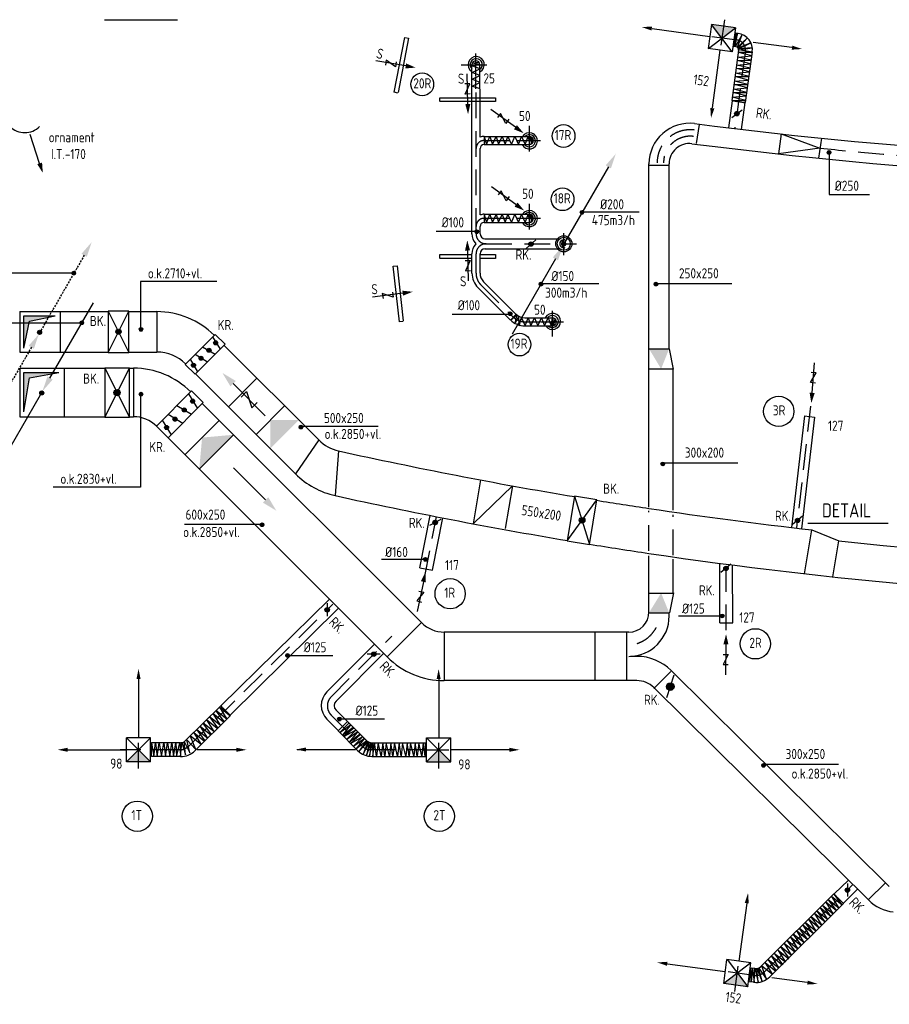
# Model space of a CAD drawing. Extents: x -138812 to 250702, y -18987 to 104055.
# Tile 177 of 193: x 138808 to 149569, y 12511 to 24695. Entities that reach past the tile are written whole.
import ezdxf

# ---------------------------------------------------------------- set-up
doc = ezdxf.new("R2010")
doc.units = 0
doc.header["$LTSCALE"] = 50
doc.linetypes.add('DASHED', pattern=[0.75, 0.5, -0.25])
doc.linetypes.add('HIDDEN', pattern=[9.525, 6.35, -3.175])
doc.layers.get('0').update_dxf_attribs({"linetype": 'CONTINUOUS'})
doc.layers.add('54GA', color=3, linetype='CONTINUOUS')
doc.layers.add('57LB', color=5, linetype='CONTINUOUS')
doc.styles.add('ISO25', font='ISO', dxfattribs={"width": 0.9, "height": 125})
doc.styles.add('ISO35', font='ISO', dxfattribs={"width": 0.9, "height": 175})

# ---------------------------------------------------------------- blocks, each defined once
blk = doc.blocks.new('BK')
at = {"color": 2, "linetype": 'Continuous'}
for p, q in [((-2.5, 5), (2.5, -5)), ((-2.5, -5), (2.5, 5)), ((-2.5, 5), (-2.5, -5)), ((2.5, 5), (-2.5, 5)), ((2.5, -5), (2.5, 5)), ((-0.63, 0), (0.63, 0)), ((-0.61, 0.12), (0.61, 0.12)), ((-0.57, 0.25), (0.57, 0.25)), ((-0.5, 0.37), (0.5, 0.37)), ((-0.38, 0.5), (0.37, 0.5)), ((-0.61, -0.13), (0.61, -0.13)), ((-0.57, -0.25), (0.57, -0.25)), ((-0.5, -0.38), (0.5, -0.38)), ((-0.38, -0.5), (0.37, -0.5)), ((-2.5, -5), (2.5, -5))]:
    blk.add_line(p, q, dxfattribs=at)
blk.add_circle((0, 0), 0.625, dxfattribs=at)
blk = doc.blocks.new('CIRC1MM')
at = {"color": 2, "linetype": 'Continuous'}
for p, q in [((-0.5, 0), (0.5, 0)), ((-0.49, 0.1), (0.49, 0.1)), ((-0.46, 0.2), (0.46, 0.2)), ((-0.4, 0.3), (0.4, 0.3)), ((-0.3, 0.4), (0.3, 0.4)), ((-0.49, -0.1), (0.49, -0.1)), ((-0.46, -0.2), (0.46, -0.2)), ((-0.4, -0.3), (0.4, -0.3)), ((-0.3, -0.4), (0.3, -0.4))]:
    blk.add_line(p, q, dxfattribs=at)
blk.add_circle((0, 0), 0.5, dxfattribs=at)
blk = doc.blocks.new('AFVRE')
at = {"color": 2, "linetype": 'Continuous'}
for p, q in [((0, -2.5), (0, -10)), ((0.625, -5), (-0.625, -7.5)), ((-0.625, -5), (0.625, -5)), ((-0.625, -7.5), (0.625, -7.5))]:
    blk.add_line(p, q, dxfattribs=at)
blk.add_solid([(-0.625, -2.5), (0.625, -2.5), (0, 0)], dxfattribs=at)
blk = doc.blocks.new('PGA')
at = {"layer": '54GA', "color": 2, "linetype": 'Continuous'}
blk.add_line((-85.9, -152.8), (-445.3, -775.2), dxfattribs=at)
blk.add_solid([(-109, -141), (-65.7, -166), (-24.9, -45.3)], dxfattribs=at)
blk = doc.blocks.new('VENTP')
at = {"layer": '57LB', "linetype": 'Continuous'}
for name, p, xscale, yscale, zscale in [('PGA', (682, 1184), 1.5, 1.5, 1.5), ('CIRC1MM', (0, 0), 50, 50, 50), ('PGA', (28, 46), 1.5, 1.5, 1.5)]:
    blk.add_blockref(name, p, dxfattribs=dict(at, xscale=xscale, yscale=yscale, zscale=zscale))
blk = doc.blocks.new('TOEVRE')
at = {"color": 2, "linetype": 'Continuous'}
blk.add_line((0, -7.5), (0, 0), dxfattribs=at)
blk.add_solid([(0.625, -7.5), (-0.625, -7.5), (0, -10)], dxfattribs=at)

msp = doc.modelspace()

# ---------------------------------------------------------------- linework, layer by layer
at = {"layer": '57LB', "color": 3, "linetype": 'Continuous'}
for p, q in [((139858.28606, 24692.81865), (140762.02087, 24692.81865)), ((147697.68367, 24525.84483), (147667.96038, 24529.91005)), ((143443.01064, 23796.04471), (143573.19473, 24475.01697)), ((143618.88811, 24466.25586), (143489.96794, 23793.87557)), ((143573.19473, 24475.01697), (143618.88811, 24466.25586)), ((147704.58184, 24317.99292), (147619.08627, 23692.88306)), ((147674.64742, 24357.41285), (147644.92413, 24361.47807)), ((147873.01381, 24294.95667), (147787.34184, 23668.557)), ((144403.68817, 23837.82376), (144403.68817, 24137.37017)), ((144503.68817, 23837.82376), (144503.68817, 24137.37017)), ((143488.70402, 23787.2836), (143443.01064, 23796.04471)), ((144404.99299, 22046.54317), (144404.99299, 23837.39281)), ((144504.99299, 23240.96231), (144504.99299, 23835.48735)), ((144005.83307, 23681.43105), (144005.83307, 23727.95676)), ((144005.83307, 23727.95676), (144697.17324, 23727.95676)), ((144697.17324, 23681.43105), (144012.54511, 23681.43105)), ((144697.17324, 23727.95676), (144697.17324, 23681.43105)), ((147618.69101, 23484.23975), (147747.10124, 23580.08684)), ((144554.99299, 23249.54095), (145114.26092, 23249.54095)), ((144504.99299, 22278.13166), (144504.99299, 23099.54112)), ((144554.99299, 23149.54095), (145114.26092, 23149.54095)), ((144554.99299, 22286.71031), (145114.26092, 22286.71031)), ((144554.99299, 22186.71031), (145114.26092, 22186.71031)), ((144504.99299, 22046.54317), (144504.99299, 22136.71045)), ((145195.04895, 21971.85258), (145075.76686, 21864.85896)), ((144005.83307, 21787.17014), (144404.99299, 21787.17014)), ((144005.83307, 21740.64444), (144005.83307, 21787.17014)), ((144404.99299, 21740.64444), (144012.54511, 21740.64444)), ((144404.99299, 21556.93513), (144404.99299, 21796.54317)), ((144504.99299, 21556.93513), (144504.99299, 21796.54317)), ((144504.99299, 21787.17014), (144697.17324, 21787.17014)), ((144697.17324, 21740.64444), (144504.99299, 21740.64444)), ((144697.17324, 21787.17014), (144697.17324, 21740.64444)), ((143431.22999, 21643.5563), (143477.46215, 21648.77436)), ((143508.7667, 20956.57793), (143431.22999, 21643.5563)), ((143477.46215, 21648.77436), (143554.24608, 20968.46568)), ((144548.78802, 21451.00825), (144950.87448, 21047.8662)), ((144477.98471, 21380.39033), (144878.21086, 20979.11346)), ((143554.99887, 20961.79598), (143508.7667, 20956.57793)), ((145057.77607, 21006.51546), (145399.51496, 21006.51546)), ((145057.77607, 20906.51546), (145399.51496, 20906.51546)), ((148496.26081, 18549.73338), (148372.71251, 18447.6958)), ((144019.75352, 18510.11857), (143878.73532, 18434.02838)), ((148559.56673, 18466.48172), (149554.02326, 18466.48172)), ((147609.89977, 17955.99125), (147486.35146, 17853.95367)), ((142613.25825, 17473.05801), (142613.35174, 17312.82118)), ((143268.95989, 16841.99484), (143108.72851, 16843.32015)), ((146904.54169, 16582.8078), (146812.223, 16302.72487)), ((140857.26596, 15769.76428), (141295.79617, 16204.65943)), ((140976.97279, 15649.05689), (141416.42876, 16084.87013)), ((142865.00225, 16011.76582), (143105.19547, 15771.5726)), ((142747.6284, 15894.96046), (142994.15335, 15648.43551)), ((140797.41255, 15745.11798), (140438.16945, 15745.11798)), ((143161.76401, 15748.14114), (143829.04302, 15748.14114)), ((140797.41255, 15575.11798), (140438.16945, 15575.11798)), ((143163.85898, 15578.14114), (143827.7412, 15578.14114)), ((149050.76998, 14004.52095), (149050.86347, 13844.28412)), ((147974.08864, 12974.90723), (148883.27913, 13876.56127)), ((148090.3032, 12850.73651), (149003.91031, 13756.77056)), ((147907.15061, 12952.41679), (147858.53735, 12958.91872)), ((147889.48911, 12783.26519), (147836.00086, 12790.41914))]:
    msp.add_line(p, q, dxfattribs=at)
at = {"layer": '57LB', "color": 2, "linetype": 'Continuous'}
for p, q in [((147369.62769, 24636.31779), (147328.97549, 24339.08489)), ((147626.20839, 24298.43268), (147369.62769, 24636.31779)), ((147666.86059, 24595.66559), (147369.62769, 24636.31779)), ((146633.33098, 24585.62382), (147349.30159, 24487.70134)), ((147331.27669, 24338.77016), (147666.86059, 24595.66559)), ((147666.86059, 24595.66559), (147626.20839, 24298.43268)), ((147667.96038, 24529.91005), (147644.92413, 24361.47807)), ((148362.5051, 24349.12665), (147884.32081, 24414.52737)), ((147626.20839, 24298.43268), (147328.97549, 24339.08489)), ((147379.66946, 23602.78818), (147477.59194, 24318.75879)), ((147183.66476, 23162.58695), (147221.00489, 23396.78648)), ((148231.02342, 23281.31464), (148197.13446, 23033.53194)), ((148231.02342, 23281.31464), (148711.56023, 23104.97366)), ((144554.99299, 23249.54095), (144554.99299, 23147.88572)), ((148728.50906, 23228.89685), (148694.61143, 22981.05078)), ((148711.56023, 23104.97366), (148197.13446, 23033.53194)), ((146595.23465, 22893.52805), (146844.16885, 22893.52805)), ((144554.99299, 22286.71031), (144554.99299, 22185.05507)), ((140506.64992, 21081.92714), (140506.64992, 20581.92714)), ((144881.10639, 20978.28079), (144951.90971, 21048.89871)), ((141225.90739, 20801.18462), (140854.67633, 20429.95356)), ((141193.97341, 20771.24676), (141286.78117, 20616.56715)), ((141225.90739, 20801.18462), (141348.65302, 20678.43899)), ((141348.65302, 20678.43899), (140977.42196, 20307.20793)), ((141070.22972, 20647.50307), (141224.90933, 20554.6953)), ((146595.35142, 20622.79929), (146845.35142, 20622.79929)), ((140915.55011, 20492.82346), (141008.35788, 20338.14385)), ((140977.42196, 20554.6953), (141132.10157, 20461.88754)), ((140216.70042, 20381.92714), (140216.70042, 19781.92714)), ((140977.42196, 20307.20793), (140854.67633, 20429.95356)), ((146595.35142, 20372.79929), (146895.35142, 20372.79929)), ((141744.08678, 20258.70383), (141390.53339, 19905.15044)), ((140499.25344, 19666.8364), (140934.12411, 20101.70707)), ((140897.88488, 20065.46785), (141006.60255, 19884.27173)), ((140934.12411, 20101.70707), (141079.081, 19956.75018)), ((141079.081, 19956.75018), (140644.21033, 19521.87951)), ((140752.92799, 19920.51096), (140934.12411, 19811.79329)), ((142085.65743, 19917.13318), (141732.10404, 19563.57979)), ((140571.73188, 19739.31484), (140680.44955, 19558.11873)), ((140644.21033, 19811.79329), (140825.40644, 19703.07562)), ((148520.51997, 19791.38648), (148644.67786, 19776.90138)), ((140644.21033, 19521.87951), (140499.25344, 19666.8364)), ((141277.36059, 19735.48053), (140853.09652, 19311.21646)), ((141454.13729, 19558.70383), (141029.87322, 19134.43976)), ((142508.8102, 19493.98041), (142220.9773, 19074.70654)), ((142754.1872, 19359.37618), (142713.0991, 18805.19596)), ((144511.37889, 18999.19199), (144421.39584, 18456.46948)), ((144421.39584, 18456.46948), (144904.78618, 18926.49377)), ((144904.78618, 18926.49377), (144817.27515, 18398.68093)), ((145675.47958, 18799.25876), (145583.88238, 18246.80066)), ((145675.47958, 18799.25876), (145860.11143, 18201.00206)), ((145951.70863, 18753.46016), (145675.47958, 18799.25876)), ((145583.88238, 18246.80066), (145951.70863, 18753.46016)), ((145860.11143, 18201.00206), (145951.70863, 18753.46016)), ((145743.6075, 18525.42744), (145798.85331, 18516.26772)), ((145751.65819, 18531.18821), (145793.09255, 18524.31842)), ((145732.81953, 18498.83384), (145800.48155, 18487.61552)), ((145733.26688, 18505.85523), (145802.32414, 18494.40558)), ((145733.85957, 18491.56584), (145797.15159, 18481.07206)), ((145735.10946, 18512.64529), (145802.77148, 18501.42697)), ((145736.73771, 18483.99309), (145791.98352, 18474.83337)), ((145738.43943, 18519.18875), (145801.73145, 18508.69497)), ((145742.49847, 18475.9424), (145783.93283, 18469.07261)), ((148521.08848, 17838.28828), (148611.16851, 18381.59575)), ((145583.88238, 18246.80066), (145860.11143, 18201.00206)), ((148869.47645, 17799.74733), (148943.20289, 18244.42001)), ((143760.53232, 17913.56654), (143917.52455, 17882.68874)), ((146595.35142, 17599.4148), (146895.35142, 17599.4148)), ((146595.12212, 17355.50853), (146845.35142, 17355.50853)), ((143779.47032, 17233.3708), (143355.20626, 16809.10673)), ((147471.51683, 17230.09208), (147631.51669, 17230.30332)), ((144062.31304, 17116.21351), (144062.31304, 16516.21351)), ((145926.73218, 17116.21351), (145926.73218, 16516.21351)), ((146315.2875, 17116.21351), (146315.2875, 16516.21351)), ((146653.34912, 16419.86623), (146867.12247, 16630.37779)), ((140278.16945, 16532.75394), (140278.16945, 15810.11798)), ((143992.62104, 16532.75394), (143992.62104, 15810.11798)), ((142865.05429, 16011.71378), (142747.96468, 15894.62418)), ((140428.16945, 15810.11798), (140128.16945, 15510.11798)), ((140128.16945, 15510.11798), (140128.16945, 15810.11798)), ((140428.16945, 15810.11798), (140128.16945, 15810.11798)), ((140130.49208, 15810.11798), (140428.16945, 15510.11798)), ((140428.16945, 15510.11798), (140428.16945, 15810.11798)), ((140438.16945, 15575.11798), (140438.16945, 15745.11798)), ((143842.62104, 15810.11798), (144142.62104, 15810.11798)), ((143842.62104, 15510.11798), (143842.62104, 15810.11798)), ((144140.29842, 15810.11798), (143842.62104, 15510.11798)), ((143842.62104, 15810.11798), (144142.62104, 15510.11798)), ((144142.62104, 15510.11798), (144142.62104, 15810.11798)), ((139405.5335, 15660.11798), (140128.16945, 15660.11798)), ((141486.95804, 15660.11798), (141004.32208, 15660.11798)), ((142963.61381, 15660.11798), (142240.97785, 15660.11798)), ((144865.257, 15660.11798), (144142.62104, 15660.11798)), ((140428.16945, 15510.11798), (140128.16945, 15510.11798)), ((143842.62104, 15510.11798), (144142.62104, 15510.11798)), ((149307.25525, 13804.96467), (149521.02861, 14015.47624)), ((147804.3645, 13760.81378), (147708.56641, 13044.55584)), ((147520.12004, 12767.08878), (147559.89031, 13064.44097)), ((147857.2425, 13024.6707), (147559.89031, 13064.44097)), ((147562.19244, 13064.13307), (147817.47223, 12727.31851)), ((146823.74723, 13011.56297), (147540.00518, 12915.76488)), ((147857.2425, 13024.6707), (147520.12004, 12767.08878)), ((147817.47223, 12727.31851), (147857.2425, 13024.6707)), ((147836.00086, 12790.41914), (147858.53735, 12958.91872)), ((148553.61532, 12780.19651), (148113.89063, 12839.00882)), ((147817.47223, 12727.31851), (147520.12004, 12767.08878))]:
    msp.add_line(p, q, dxfattribs=at)
at = {"layer": '57LB', "color": 1, "linetype": 'HIDDEN'}
for p, q in [((147529.01018, 24694.70868), (147467.3917, 24244.17863)), ((147686.16579, 24441.62881), (147274.34222, 24497.95345)), ((147663.36928, 24359.76249), (147690.41695, 24525.45811)), ((144453.68817, 23992.10774), (144453.68817, 24275.18324)), ((147788.7043, 24308.73663), (147657.16449, 23346.9694)), ((144272.89486, 24137.37017), (144645.55047, 24137.37017)), ((144453.68817, 23837.82376), (144453.68817, 23980.93371)), ((144454.99299, 22046.54317), (144454.99299, 23836.44008)), ((145114.26092, 23380.33427), (145114.26092, 23007.67866)), ((144554.99299, 23199.54095), (144957.82447, 23199.54095)), ((144584.2394, 23148.8857), (144624.79058, 23248.73155)), ((144624.79058, 23248.73155), (144659.54873, 23148.8857)), ((144659.54873, 23148.8857), (144703.57572, 23248.73155)), ((144968.9985, 23199.54095), (145252.07399, 23199.54095)), ((145114.26092, 22417.50362), (145114.26092, 22044.84801)), ((144554.99299, 22236.71031), (144957.82447, 22236.71031)), ((144968.9985, 22236.71031), (145252.07399, 22236.71031)), ((145541.06797, 21781.39581), (145541.06797, 22053.1496)), ((144579.99299, 21921.54317), (145700.26035, 21921.54317)), ((144454.99299, 21556.93513), (144454.99299, 21796.54317)), ((144513.38636, 21415.69929), (144913.61252, 21014.42243)), ((145399.51496, 20775.72214), (145399.51496, 21148.37775)), ((145057.77607, 20956.51546), (145243.0785, 20956.51546)), ((145254.25254, 20956.51546), (145537.32803, 20956.51546)), ((148595.63364, 19913.21831), (148419.51483, 18403.63016)), ((143820.99451, 17808.81035), (143965.63115, 18544.18747)), ((146595.35142, 18123.41334), (146595.35142, 18617.21287)), ((146895.35142, 18068.54673), (146895.35142, 18567.33413)), ((147551.17916, 17139.07862), (147550.09908, 17957.18566)), ((140903.26256, 15708.98928), (142681.61982, 17460.21207)), ((142662.00567, 16316.18197), (143412.11588, 17066.29217)), ((142662.00567, 16089.9078), (143053.36846, 15698.54501)), ((140278.16945, 15430.66817), (140278.16945, 15885.39244)), ((143992.62104, 15430.66817), (143992.62104, 15885.39244)), ((140783.98206, 15660.11798), (140052.51224, 15660.11798)), ((143138.22127, 15663.39782), (143823.83269, 15663.39782)), ((143802.62079, 15660.11798), (144218.27826, 15660.11798)), ((148024.19197, 12913.44219), (149119.13156, 13991.675)), ((147658.26367, 12668.45506), (147718.54536, 13119.16592)), ((147890.71716, 12868.85784), (147465.01572, 12925.79457)), ((147876.77548, 12955.67258), (147858.8332, 12788.74539))]:
    msp.add_line(p, q, dxfattribs=at)
at = {"layer": '57LB', "color": 1, "linetype": 'Continuous'}
for p, q in [((147690.41695, 24525.45811), (147646.14875, 24362.11773)), ((147748.47623, 24511.72613), (147663.36928, 24359.76249)), ((147688.81132, 24353.38718), (147748.47623, 24511.72613)), ((147686.16555, 24441.62884), (147646.53449, 24447.04914)), ((147810.86941, 24465.54937), (147688.81132, 24353.38718)), ((147699.12538, 24343.28962), (147810.86941, 24465.54937)), ((147856.96833, 24407.12297), (147699.12538, 24343.28962)), ((147702.26423, 24334.1734), (147856.96833, 24407.12297)), ((147695.63843, 24232.28441), (147867.35182, 24247.8905)), ((147873.39448, 24345.51578), (147702.26423, 24334.1734)), ((147702.36737, 24292.17253), (147873.572, 24293.37)), ((147867.35182, 24247.8905), (147703.60803, 24290.55502)), ((147706.64374, 24323.43968), (147873.39448, 24345.51578)), ((147873.572, 24293.37), (147706.64374, 24323.43968)), ((144404.49757, 24122.92788), (144503.19577, 24140.30695)), ((144409.08818, 24155.36882), (144489.42393, 24170.43068)), ((144503.19577, 24140.30695), (144409.08818, 24155.36882)), ((147680.59674, 24132.99428), (147852.31013, 24148.60036)), ((147846.16433, 24092.97595), (147680.59674, 24132.99428)), ((147852.31013, 24148.60036), (147688.56635, 24191.26489)), ((147690.00139, 24191.06862), (147861.20602, 24192.26609)), ((147861.20602, 24192.26609), (147695.63843, 24232.28441)), ((144504.34343, 24084.69391), (144404.49757, 24122.92788)), ((144404.49757, 24040.66692), (144504.34343, 24084.69391)), ((144504.34343, 24003.59156), (144404.49757, 24040.66692)), ((144404.49757, 23958.40597), (144504.34343, 24003.59156)), ((147668.23076, 24031.89037), (147839.94415, 24047.49645)), ((147833.79835, 23991.87204), (147668.23076, 24031.89037)), ((147674.95971, 24091.77848), (147846.16433, 24092.97595)), ((147839.94415, 24047.49645), (147676.20037, 24090.16098)), ((144504.34343, 23915.53758), (144404.49757, 23958.40597)), ((144404.49757, 23871.51059), (144504.34343, 23915.53758)), ((147647.55204, 23891.38443), (147818.75667, 23892.5819)), ((147812.92525, 23849.94487), (147649.18147, 23892.6094)), ((147653.18908, 23932.60023), (147824.90247, 23948.20631)), ((147818.75667, 23892.5819), (147653.18908, 23932.60023)), ((147824.90247, 23948.20631), (147661.15868, 23990.87084)), ((147662.59373, 23990.67457), (147833.79835, 23991.87204)), ((144504.34343, 23839.06965), (144404.49757, 23871.51059)), ((147797.88356, 23750.65474), (147634.13978, 23793.31926)), ((147635.57482, 23793.12299), (147806.77945, 23794.32046)), ((147641.21186, 23834.33879), (147812.92525, 23849.94487)), ((147806.77945, 23794.32046), (147641.21186, 23834.33879)), ((147620.53314, 23693.83285), (147791.73776, 23695.03033)), ((147626.17017, 23735.04865), (147797.88356, 23750.65474)), ((147791.73776, 23695.03033), (147626.17017, 23735.04865)), ((144554.11567, 23248.73155), (144584.2394, 23148.8857)), ((144703.57572, 23248.73155), (144732.54085, 23150.03335)), ((144732.54085, 23150.03335), (144777.72644, 23248.73155)), ((144777.72644, 23248.73155), (144815.96041, 23148.8857)), ((144815.96041, 23148.8857), (144848.40135, 23248.73155)), ((144848.40135, 23248.73155), (144892.42834, 23148.8857)), ((144892.42834, 23148.8857), (144935.29672, 23248.73155)), ((144935.29672, 23248.73155), (144980.48232, 23148.8857)), ((144980.48232, 23148.8857), (145017.55768, 23248.73155)), ((145017.55768, 23248.73155), (145061.58467, 23148.8857)), ((145061.58467, 23148.8857), (145099.81864, 23248.73155)), ((145099.81864, 23248.73155), (145117.19771, 23150.03335)), ((145117.19771, 23150.03335), (145132.25958, 23244.14094)), ((145132.25958, 23244.14094), (145147.32144, 23163.80519)), ((145147.32144, 23163.80519), (145155.43168, 23225.77848)), ((148827.01192, 23022.12104), (148827.01192, 22529.68648)), ((148827.01192, 22529.68648), (149324.24018, 22529.68648)), ((146473.26336, 22313.62927), (145739.18371, 22313.62927)), ((144554.11567, 22285.90091), (144584.2394, 22186.05505)), ((144584.2394, 22186.05505), (144624.79058, 22285.90091)), ((144624.79058, 22285.90091), (144659.54873, 22186.05505)), ((144659.54873, 22186.05505), (144703.57572, 22285.90091)), ((144703.57572, 22285.90091), (144732.54085, 22187.2027)), ((144732.54085, 22187.2027), (144777.72644, 22285.90091)), ((144777.72644, 22285.90091), (144815.96041, 22186.05505)), ((144815.96041, 22186.05505), (144848.40135, 22285.90091)), ((144848.40135, 22285.90091), (144892.42834, 22186.05505)), ((144892.42834, 22186.05505), (144935.29672, 22285.90091)), ((144935.29672, 22285.90091), (144980.48232, 22186.05505)), ((144980.48232, 22186.05505), (145017.55768, 22285.90091)), ((145017.55768, 22285.90091), (145061.58467, 22186.05505)), ((145061.58467, 22186.05505), (145099.81864, 22285.90091)), ((145099.81864, 22285.90091), (145117.19771, 22187.2027)), ((145117.19771, 22187.2027), (145132.25958, 22281.31029)), ((145132.25958, 22281.31029), (145147.32144, 22200.97455)), ((145147.32144, 22200.97455), (145155.43168, 22262.94784)), ((143962.5868, 22076.85084), (144459.81507, 22076.85084)), ((137459.0311, 21561.63038), (139474.04739, 21561.63038)), ((141245.86984, 21454.27543), (140302.79291, 21454.27543)), ((140302.79291, 21454.27543), (140302.79291, 20856.60459)), ((145973.02106, 21425.04613), (145238.94141, 21425.04613)), ((147622.37117, 21425.04613), (146679.29424, 21425.04613)), ((138859.36295, 20630.32774), (138859.36295, 21030.83047)), ((138859.36295, 21030.83047), (139246.33179, 21030.83047)), ((138859.36295, 20630.32774), (138927.53599, 20962.65743)), ((138927.53599, 20962.65743), (139246.33179, 21030.83047)), ((144160.95875, 21051.5626), (144876.56959, 21051.5626)), ((144963.07969, 21040.5136), (144887.6928, 20977.64039)), ((144940.13585, 20944.54923), (144963.07969, 21040.5136)), ((144986.02352, 21027.27713), (144940.13585, 20944.54923)), ((144989.30122, 20921.38541), (144986.02352, 21027.27713)), ((144988.82976, 20907.32486), (145017.79488, 21006.02306)), ((145017.79488, 21006.02306), (145062.98048, 20907.32486)), ((145062.98048, 20907.32486), (145101.21444, 21007.17072)), ((145101.21444, 21007.17072), (145133.65539, 20907.32486)), ((145133.65539, 20907.32486), (145177.68238, 21007.17072)), ((145177.68238, 21007.17072), (145220.55076, 20907.32486)), ((145220.55076, 20907.32486), (145265.73636, 21007.17072)), ((145265.73636, 21007.17072), (145302.81172, 20907.32486)), ((145302.81172, 20907.32486), (145346.83871, 21007.17072)), ((145346.83871, 21007.17072), (145385.07267, 20907.32486)), ((145385.07267, 20907.32486), (145402.45175, 21006.02306)), ((145402.45175, 21006.02306), (145417.51361, 20911.91547)), ((145417.51361, 20911.91547), (145432.57548, 20992.25122)), ((145432.57548, 20992.25122), (145440.68571, 20930.27793)), ((137459.0311, 20941.87558), (139554.45279, 20941.87558)), ((138859.36295, 19844.25285), (138859.36295, 20330.90077)), ((138859.36295, 20330.90077), (139293.43991, 20330.90077)), ((138859.36295, 19844.25285), (138927.53599, 20262.72773)), ((138927.53599, 20262.72773), (139293.43991, 20330.90077)), ((140302.79291, 20060.00838), (140302.79291, 18911.29524)), ((143245.3949, 19661.02377), (142302.31796, 19661.02377)), ((147695.41677, 19206.68399), (146752.33983, 19206.68399)), ((140302.79291, 18911.29524), (139220.14059, 18911.29524)), ((141789.50511, 18446.84296), (140846.42818, 18446.84296)), ((143285.06128, 18017.28174), (143833.57769, 18017.28174)), ((146958.55742, 17317.25949), (147507.07382, 17317.25949)), ((142134.15877, 16827.17243), (142682.67518, 16827.17243)), ((141198.5787, 16110.77724), (141289.38727, 15964.20698)), ((141330.12995, 16002.57206), (141198.5787, 16110.77724)), ((141234.52195, 16143.08751), (141336.53575, 16005.58972)), ((141369.56301, 16040.37207), (141236.9946, 16145.52865)), ((141278.75444, 16186.94234), (141369.56301, 16040.37207)), ((141410.30569, 16078.73715), (141278.75444, 16186.94234)), ((141209.64574, 15885.23667), (141077.07733, 15990.39325)), ((141077.8683, 15981.48814), (141179.88209, 15843.99035)), ((141118.83717, 16031.80694), (141209.64574, 15885.23667)), ((141250.38842, 15923.60176), (141118.83717, 16031.80694)), ((141154.78042, 16069.38189), (141256.79422, 15931.8841)), ((141289.38727, 15964.20698), (141156.81886, 16069.36355)), ((142883.81591, 15992.114), (142770.16776, 15873.04544)), ((142770.16776, 15873.04544), (142904.57855, 15971.54761)), ((142775.51586, 16042.62482), (143324.03227, 16042.62482)), ((142904.57855, 15971.54761), (142801.85811, 15840.5722)), ((140962.18352, 15870.20756), (141052.99209, 15723.6373)), ((141093.73477, 15762.00238), (140962.18352, 15870.20756)), ((140998.12677, 15907.78252), (141100.14057, 15770.28473)), ((141132.73362, 15802.60761), (141000.16521, 15907.76418)), ((141041.92505, 15949.17787), (141132.73362, 15802.60761)), ((141173.4763, 15840.97269), (141041.92505, 15949.17787)), ((142801.85811, 15842.73708), (142936.2689, 15941.23925)), ((142945.01106, 15932.57972), (142818.24967, 15823.25314)), ((142818.24967, 15823.25314), (142970.14479, 15908.76601)), ((142970.14479, 15908.76601), (142856.49664, 15789.69745)), ((142856.49664, 15789.69745), (142990.90743, 15888.19962)), ((142990.90743, 15888.19962), (142888.18699, 15757.22421)), ((142888.18699, 15759.38909), (143022.59778, 15857.89126)), ((143026.96886, 15849.23173), (142900.20747, 15739.90515)), ((140438.87987, 15744.46177), (140467.4008, 15574.91741)), ((140467.4008, 15574.91741), (140487.36545, 15747.28751)), ((140487.36545, 15747.28751), (140510.1822, 15574.91741)), ((140510.1822, 15574.91741), (140535.85104, 15744.46177)), ((140535.85104, 15744.46177), (140561.51988, 15574.91741)), ((140561.51988, 15574.91741), (140590.04081, 15747.28751)), ((140590.04081, 15747.28751), (140612.85755, 15574.91741)), ((140612.85755, 15574.91741), (140638.52639, 15744.46177)), ((140638.52639, 15744.46177), (140664.19523, 15574.91741)), ((140664.19523, 15574.91741), (140689.86407, 15744.46177)), ((140689.86407, 15744.46177), (140709.82873, 15572.09167)), ((140709.82873, 15572.09167), (140738.34966, 15744.46177)), ((140738.34966, 15744.46177), (140749.75803, 15574.91741)), ((140749.75803, 15574.91741), (140789.68734, 15744.46177)), ((140789.68734, 15744.46177), (140798.24362, 15574.91741)), ((140798.24362, 15574.91741), (140812.50408, 15752.93898)), ((140812.50408, 15752.93898), (140860.98967, 15597.52333)), ((140860.98967, 15597.52333), (140843.87711, 15764.24194)), ((140843.87711, 15764.24194), (140915.17944, 15622.95498)), ((140915.17944, 15622.95498), (140875.25014, 15784.02212)), ((140875.25014, 15784.02212), (140989.33387, 15662.51533)), ((141052.99209, 15723.6373), (140920.42368, 15828.79387)), ((140989.33387, 15662.51533), (140920.88363, 15826.4082)), ((142900.20747, 15739.90515), (143052.10258, 15825.41802)), ((143052.10258, 15825.41802), (142938.45444, 15706.34946)), ((142938.45444, 15706.34946), (143072.86522, 15804.85163)), ((143072.86522, 15804.85163), (142970.14479, 15673.87622)), ((142970.14479, 15676.0411), (143104.55557, 15774.54327)), ((143101.27726, 15772.37839), (143006.20622, 15639.23809)), ((143006.20622, 15639.23809), (143117.66882, 15759.38909)), ((143117.66882, 15759.38909), (143056.47367, 15604.59997)), ((143056.47367, 15604.59997), (143134.06038, 15751.812)), ((143134.06038, 15751.812), (143097.99895, 15588.36335)), ((143097.99895, 15588.36335), (143158.10133, 15747.48224)), ((143158.10133, 15747.48224), (143137.33869, 15579.70382)), ((143137.33869, 15579.70382), (143174.49289, 15747.48224)), ((143174.49289, 15747.48224), (143177.7712, 15577.53893)), ((143177.7712, 15577.53893), (143197.44108, 15746.3998)), ((143222.69418, 15579.44596), (143198.30826, 15748.90918)), ((143244.21116, 15748.90918), (143224.12864, 15580.89436)), ((143282.94172, 15580.89436), (143244.21116, 15748.90918)), ((143300.15531, 15750.35759), (143282.94172, 15580.89436)), ((143324.54122, 15580.89436), (143300.15531, 15750.35759)), ((143344.62373, 15747.46078), (143324.54122, 15579.44596)), ((143383.3543, 15579.44596), (143344.62373, 15747.46078)), ((143400.56789, 15748.90918), (143383.3543, 15579.44596)), ((143424.9538, 15579.44596), (143400.56789, 15748.90918)), ((143446.47078, 15748.90918), (143426.38826, 15580.89436)), ((143485.20134, 15580.89436), (143446.47078, 15748.90918)), ((143502.41493, 15750.35759), (143485.20134, 15580.89436)), ((143526.80084, 15580.89436), (143502.41493, 15750.35759)), ((143546.88336, 15747.46078), (143526.80084, 15579.44596)), ((143585.61392, 15579.44596), (143546.88336, 15747.46078)), ((143602.82751, 15748.90918), (143585.61392, 15579.44596)), ((143627.21342, 15579.44596), (143602.82751, 15748.90918)), ((143645.86147, 15748.90918), (143625.77895, 15580.89436)), ((143684.59203, 15580.89436), (143645.86147, 15748.90918)), ((143701.80562, 15750.35759), (143684.59203, 15580.89436)), ((143726.19153, 15580.89436), (143701.80562, 15750.35759)), ((143746.27405, 15747.46078), (143726.19153, 15579.44596)), ((143785.00461, 15579.44596), (143746.27405, 15747.46078)), ((143802.2182, 15748.90918), (143785.00461, 15579.44596)), ((143826.60411, 15579.44596), (143802.2182, 15748.90918)), ((140468.16945, 15660.11798), (140428.16945, 15660.11798)), ((143802.62104, 15660.11798), (143842.62104, 15660.11798)), ((148942.15495, 15476.7699), (147999.07801, 15476.7699)), ((148915.12695, 13665.60158), (148783.5757, 13773.80676)), ((148783.5757, 13773.80676), (148874.38426, 13627.2365)), ((148944.66166, 13698.97123), (148812.09325, 13804.1278)), ((148813.11315, 13803.09937), (148915.12695, 13665.60158)), ((148853.85309, 13845.54149), (148944.66166, 13698.97123)), ((148985.40434, 13737.33631), (148853.85309, 13845.54149)), ((148883.39055, 13874.8341), (148985.40434, 13737.33631)), ((148803.08559, 13558.56871), (148670.51718, 13663.72529)), ((148671.53709, 13662.69686), (148773.55089, 13525.19907)), ((148843.82828, 13596.9338), (148712.27703, 13705.13898)), ((148712.27703, 13705.13898), (148803.08559, 13558.56871)), ((148741.81448, 13734.43159), (148843.82828, 13596.9338)), ((148874.38426, 13627.2365), (148741.81585, 13732.39307)), ((148700.21515, 13454.5111), (148568.6639, 13562.71629)), ((148568.6639, 13562.71629), (148659.47247, 13416.14602)), ((148598.20135, 13592.0089), (148700.21515, 13454.5111)), ((148732.8082, 13486.83398), (148600.23979, 13591.99056)), ((148773.55089, 13525.19907), (148641.99964, 13633.40425)), ((148641.99964, 13633.40425), (148732.8082, 13486.83398)), ((148420.91254, 13420.29561), (148511.72111, 13273.72535)), ((148552.46379, 13312.09043), (148420.91254, 13420.29561)), ((148454.58822, 13449.5862), (148556.60202, 13312.08841)), ((148589.19507, 13344.41129), (148456.62666, 13449.56786)), ((148629.93776, 13382.77637), (148498.38651, 13490.98155)), ((148498.38651, 13490.98155), (148589.19507, 13344.41129)), ((148659.47247, 13416.14602), (148526.90406, 13521.30259)), ((148527.92396, 13520.27416), (148629.93776, 13382.77637)), ((148302.68883, 13299.92996), (148404.70263, 13162.43216)), ((148437.29568, 13194.75504), (148304.72727, 13299.91162)), ((148346.48712, 13341.32531), (148437.29568, 13194.75504)), ((148478.03837, 13233.12013), (148346.48712, 13341.32531)), ((148377.11426, 13378.90026), (148479.12806, 13241.40247)), ((148511.72111, 13273.72535), (148379.1527, 13378.88192)), ((148192.32016, 13178.12001), (148283.12872, 13031.54974)), ((148323.87141, 13069.91483), (148192.32016, 13178.12001)), ((148222.9473, 13220.95965), (148324.9611, 13083.46186)), ((148357.55415, 13115.78474), (148224.98574, 13220.94131)), ((148266.74559, 13262.355), (148357.55415, 13115.78474)), ((148398.29684, 13154.14982), (148266.74559, 13262.355)), ((148068.78035, 13063.01904), (148170.79414, 12925.52124)), ((148203.3872, 12957.84412), (148070.81879, 13063.0007)), ((148112.57863, 13104.41439), (148203.3872, 12957.84412)), ((148244.12988, 12996.20921), (148112.57863, 13104.41439)), ((148148.52188, 13136.72466), (148250.53567, 12999.22686)), ((148283.12872, 13031.54974), (148150.56031, 13136.70632)), ((147858.8332, 12788.74539), (147859.54804, 12957.97672)), ((147876.96514, 12955.88845), (147895.92431, 12785.04291)), ((147895.92431, 12785.04291), (147905.4039, 12954.01102)), ((147905.4039, 12954.01102), (147945.21815, 12783.16548)), ((147945.21815, 12783.16548), (147928.1549, 12954.01102)), ((147928.1549, 12954.01102), (147996.4079, 12794.43002)), ((147996.4079, 12794.43002), (147950.9059, 12961.52072)), ((147950.9059, 12961.52072), (148047.59766, 12822.59138)), ((148047.59766, 12822.59138), (147990.72015, 12982.17237)), ((148123.64567, 12878.87382), (147991.07726, 12984.03039)), ((148032.8371, 13025.44408), (148123.64567, 12878.87382)), ((148164.38835, 12917.2389), (148032.8371, 13025.44408)), ((147877.00433, 12870.6919), (147837.35737, 12875.9946))]:
    msp.add_line(p, q, dxfattribs=at)
at = {"layer": '57LB', "linetype": 'Continuous'}
for p, q in [((147667.28284, 24524.95617), (147657.37508, 24526.31124)), ((147645.60167, 24366.43195), (147635.6939, 24367.78703)), ((147624.03597, 23692.17491), (147578.11919, 23356.44952)), ((147782.39415, 23669.27979), (147737.017, 23337.49992)), ((138809.96455, 21081.92714), (139900.09716, 21081.92714)), ((138809.96455, 21081.92714), (138809.96455, 20581.92714)), ((139309.96455, 21081.92714), (139309.96455, 20581.92714)), ((140157.37997, 21081.92714), (140506.64992, 21081.92714)), ((141338.08767, 20664.70294), (142508.8102, 19493.98041)), ((146843.13623, 20621.39715), (146894.96355, 20369.39469)), ((138809.96455, 20581.92714), (139900.09716, 20581.92714)), ((140157.37997, 20581.92714), (140506.64992, 20581.92714)), ((138809.96455, 20381.92714), (139856.61274, 20381.92714)), ((138809.96455, 20381.92714), (138809.96455, 19781.92714)), ((139359.96455, 20381.92714), (139359.96455, 19781.92714)), ((140161.00368, 20381.92714), (140216.70042, 20381.92714)), ((140985.61315, 20310.07069), (142220.9773, 19074.70654)), ((141069.61406, 19943.22706), (143779.47032, 17233.3708)), ((138809.96455, 19781.92714), (139856.61274, 19781.92714)), ((140161.00368, 19781.92714), (140216.70042, 19781.92714)), ((148520.51997, 19791.38648), (148359.43268, 18410.63971)), ((148644.67786, 19776.90138), (148483.59057, 18396.15461)), ((140643.38594, 19520.92704), (143355.20626, 16809.10673)), ((143760.53232, 17913.56654), (143887.58433, 18559.538)), ((143917.52455, 17882.68874), (144044.57656, 18528.6602)), ((148611.16851, 18381.59575), (148943.20289, 18244.42001)), ((147471.51683, 17230.09208), (147470.54305, 17967.67847)), ((147631.51669, 17230.30332), (147630.57091, 17946.68803)), ((146899.67512, 17603.98588), (146847.84781, 17356.65014)), ((141297.6046, 16202.87765), (142639.77595, 17524.56993)), ((141411.13015, 16090.11647), (142752.91637, 17411.4295)), ((146345.35142, 17116.21351), (144062.31304, 17116.21351)), ((142609.82543, 16376.7758), (143198.6813, 16965.63168)), ((142722.96251, 16263.63872), (143313.2084, 16853.8846)), ((146446.12197, 16816.21351), (146366.60613, 16816.21351)), ((146868.32003, 16642.53378), (149569.25769, 13967.71352)), ((146446.12217, 16516.21351), (144062.31304, 16516.21351)), ((146657.2211, 16429.37364), (149314.68415, 13797.6076)), ((142722.96251, 16150.50163), (142863.40232, 16010.06182)), ((142609.82543, 16037.36455), (142750.26524, 15896.92473)), ((140438.16945, 15740.11798), (140428.16945, 15740.11798)), ((143832.62104, 15740.11798), (143842.62104, 15740.11798)), ((140438.16945, 15580.11798), (140428.16945, 15580.11798)), ((143832.62104, 15580.11798), (143842.62104, 15580.11798)), ((148887.40764, 13875.76404), (149062.99956, 14048.67675)), ((149000.54465, 13762.62025), (149176.14597, 13935.54221)), ((147857.87451, 12953.96285), (147847.96277, 12955.28852)), ((147836.6637, 12795.37501), (147826.75196, 12796.70069))]:
    msp.add_line(p, q, dxfattribs=at)
at = {"layer": '57LB', "color": 2}
msp.add_line((139054.94821, 22917.20059), (138938.60256, 23273.6956), dxfattribs=at)
at = {"layer": '57LB'}
for p, q in [((146595.35142, 18662.10374), (146595.35142, 22912.5533)), ((146845.35142, 20622.79929), (146845.35142, 22912.5533)), ((146895.35142, 18627.18862), (146895.35142, 20372.79929)), ((146595.35142, 17366.21351), (146595.35142, 18058.57098)), ((146895.35142, 17599.4148), (146895.35142, 18018.66799)), ((146845.35142, 17316.21351), (146845.35142, 17355.50853))]:
    msp.add_line(p, q, dxfattribs=at)
at = {"layer": '57LB', "color": 3}
for p, q in [((144564.01638, 21984.04317), (145491.13051, 21984.04317)), ((144564.01638, 21859.04317), (145491.13051, 21859.04317))]:
    msp.add_line(p, q, dxfattribs=at)
at = {"layer": '57LB', "color": 2, "linetype": 'DASHED'}
for p, q in [((139607.31522, 21780.41794), (139068.25272, 20846.7343)), ((138953.3582, 20642.38448), (138414.2957, 19708.70084))]:
    msp.add_line(p, q, dxfattribs=at)
at = {"layer": '57LB', "color": 2}
for points in [[(147619.08627, 23692.88306, -0.0007609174), (147787.34184, 23668.557, -0.0155695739)], [(141295.79617, 16204.65943, 0.0007609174), (141416.42876, 16084.87013, 0.0155695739)], [(143827.7412, 15578.14114, -0.0007609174), (143829.04302, 15748.14114, -0.0155695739)], [(148883.27913, 13876.56127, 0.0007609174), (149003.91031, 13756.77056, 0.0155695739)]]:
    msp.add_lwpolyline(points, format="xyb", dxfattribs=at)
at = {"layer": '57LB', "color": 2, "linetype": 'Continuous'}
for centre, radius in [((143789.53866, 23894.93217), 140.625), ((147682.89612, 23532.1633), 27.5), ((147682.89612, 23532.1633), 22.5), ((147682.89612, 23532.1633), 17.5), ((147682.89612, 23532.1633), 12.5), ((147682.89612, 23532.1633), 7.5), ((145538.84158, 23255.71602), 140.625), ((145526.28437, 22472.19432), 140.625), ((145135.40791, 21918.35577), 27.5), ((145135.40791, 21918.35577), 22.5), ((145135.40791, 21918.35577), 17.5), ((145135.40791, 21918.35577), 12.5), ((145135.40791, 21918.35577), 7.5), ((144992.57713, 20674.55878), 140.625), ((148200.97058, 19848.01848), 187.5), ((145767.79551, 18500.13041), 35), ((148434.48666, 18498.71459), 27.5), ((148434.48666, 18498.71459), 22.5), ((143949.24442, 18472.07348), 27.5), ((143949.24442, 18472.07348), 22.5), ((143949.24442, 18472.07348), 17.5), ((143949.24442, 18472.07348), 12.5), ((143949.24442, 18472.07348), 7.5), ((148434.48666, 18498.71459), 17.5), ((148434.48666, 18498.71459), 12.5), ((148434.48666, 18498.71459), 7.5), ((147548.12561, 17904.97246), 27.5), ((147548.12561, 17904.97246), 22.5), ((147548.12561, 17904.97246), 17.5), ((147548.12561, 17904.97246), 12.5), ((147548.12561, 17904.97246), 7.5), ((144134.72006, 17591.29673), 187.5), ((142613.30499, 17392.9396), 27.5), ((142613.30499, 17392.9396), 22.5), ((142613.30499, 17392.9396), 17.5), ((142613.30499, 17392.9396), 12.5), ((142613.30499, 17392.9396), 7.5), ((147910.84201, 16971.39022), 187.5), ((143188.8442, 16842.65749), 27.5), ((143188.8442, 16842.65749), 22.5), ((143188.8442, 16842.65749), 17.5), ((143188.8442, 16842.65749), 12.5), ((143188.8442, 16842.65749), 7.5), ((146858.38235, 16442.76634), 47.5), ((146858.38235, 16442.76634), 42.5), ((146858.38235, 16442.76634), 37.5), ((146858.38235, 16442.76634), 32.5), ((146858.38235, 16442.76634), 27.5), ((146858.38235, 16442.76634), 22.5), ((146858.38235, 16442.76634), 17.5), ((146858.38235, 16442.76634), 12.5), ((146858.38235, 16442.76634), 7.5), ((140263.90936, 14838.52276), 187.5), ((144001.01651, 14838.52276), 187.5), ((149050.81673, 13924.40253), 27.5), ((149050.81673, 13924.40253), 22.5), ((149050.81673, 13924.40253), 17.5), ((149050.81673, 13924.40253), 12.5), ((149050.81673, 13924.40253), 7.5)]:
    msp.add_circle(centre, radius, dxfattribs=at)
at = {"layer": '57LB', "color": 1, "linetype": 'Continuous'}
msp.add_circle((145541.06797, 21921.54317), 100, dxfattribs=at)
at = {"layer": '57LB', "color": 3, "linetype": 'Continuous'}
msp.add_circle((145541.06797, 21921.54317), 80, dxfattribs=at)
for centre, radius, start, end in [((147669.90466, 24322.73568), 205, 352.212041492, 82.212041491), ((147669.90466, 24322.73568), 35, 352.212041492, 82.212041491), ((144453.68817, 24137.37017), 50, 0, 180), ((144554.99299, 23099.54095), 150, 90, 109.471220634), ((145114.26092, 23199.54095), 50, 270, 90), ((144554.99299, 23099.54095), 50, 90, 180), ((144554.99299, 22136.71031), 150, 90, 109.471220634), ((144554.99299, 22136.71031), 50, 90, 180), ((145114.26092, 22236.71031), 50, 270, 90), ((144592.49299, 22046.54317), 187.5, 180, 221.810314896), ((144567.49299, 22046.54317), 62.5, 180, 270), ((144592.49299, 21796.54317), 187.5, 138.189685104, 180), ((144567.49299, 21796.54317), 62.5, 90, 180), ((144654.99299, 21556.93513), 250, 180, 224.924889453), ((144654.99299, 21556.93513), 150, 180, 224.924889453), ((145057.77607, 21156.51546), 250, 225.075110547, 270), ((145057.77607, 21156.51546), 150, 225.075110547, 270), ((145399.51496, 20956.51546), 50, 270, 90), ((140797.41255, 15830.11798), 85, 270, 314.761545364), ((143161.76401, 15828.14114), 80, 225, 270), ((140797.41255, 15830.11798), 255, 270, 314.761545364), ((143163.85898, 15818.14114), 240, 225, 270), ((147917.75602, 13031.71071), 80, 262.382012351, 314.761545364), ((147921.30532, 13021.14695), 240, 262.382012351, 314.761545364)]:
    msp.add_arc(centre, radius, start, end, dxfattribs=at)
at = {"layer": '57LB', "color": 1, "linetype": 'HIDDEN'}
for centre, radius, start, end in [((147669.90466, 24322.73568), 120, 352.212041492, 82.212041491), ((144554.99299, 23099.54095), 100, 90, 180), ((154799.341, 83232.79285), 60435.21917, 264.2186568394, 275.4313081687), ((144554.99299, 22136.71031), 100, 90, 180), ((144579.99299, 22046.54317), 125, 180, 270), ((144579.99299, 21796.54317), 125, 90, 180), ((144654.99299, 21556.93513), 200, 180, 224.924889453), ((145057.77607, 21156.51546), 200, 225.075110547, 270), ((142775.14276, 16203.04488), 160, 135, 225), ((140783.98206, 15830.11798), 170, 270, 314.559533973), ((143138.22127, 15783.39782), 120, 225, 270), ((147911.92797, 13027.44567), 160, 262.382012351, 314.559533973)]:
    msp.add_arc(centre, radius, start, end, dxfattribs=at)
at = {"layer": '57LB', "color": 1, "linetype": 'Continuous'}
for centre, start, end in [((144457.37783, 24137.37017), 297.587546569, 237.527374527), ((145114.26092, 23195.85129), 207.587546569, 147.527374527), ((145114.26092, 22233.02065), 207.587546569, 147.527374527), ((145401.16504, 20960.69113), 212.472625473, 152.412453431)]:
    msp.add_arc(centre, 100, start, end, dxfattribs=at)
at = {"layer": '57LB', "color": 2, "linetype": 'Continuous'}
for centre, radius, start, end in [((144457.37783, 24137.37017), 75, 308.131702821, 224.286101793), ((145114.26092, 23195.85129), 75, 218.131702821, 134.286101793), ((145114.26092, 22233.02065), 75, 218.131702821, 134.286101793), ((145541.06797, 21921.54317), 50, 76.015681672, 283.984318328), ((145565.2336, 21921.54317), 50, 103.984318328, 256.015681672), ((145399.51496, 20960.20512), 75, 225.713898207, 141.868297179)]:
    msp.add_arc(centre, radius, start, end, dxfattribs=at)
at = {"layer": '57LB'}
for centre, radius, start, end in [((147095.35142, 22912.5533), 500, 82.721692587, 180), ((154799.341, 83232.79285), 60310.21917, 262.7216925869, 270.2908455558), ((147095.35142, 22912.5533), 250, 82.721692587, 180), ((154799.341, 83232.79285), 60560.21917, 262.7216925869, 270.2888268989), ((154958.00456, 74430.41895), 56407.02891, 257.505096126, 260.527373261), ((154958.00456, 74430.41895), 56957.02891, 257.58535415, 260.532066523), ((154958.00456, 74430.41895), 56407.02891, 260.808720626, 261.474155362), ((154958.00456, 74430.41895), 56407.02891, 261.474155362, 263.539481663), ((154958.00456, 74430.41895), 56957.02891, 260.808002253, 261.557088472), ((154958.00456, 74430.41895), 56507.02891, 263.8896652, 272.847743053), ((154958.00456, 74430.41895), 56957.02891, 261.557088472, 275.342000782)]:
    msp.add_arc(centre, radius, start, end, dxfattribs=at)
at = {"layer": '57LB', "color": 2}
msp.add_arc((138871.03842, 23553.61146), 256.5528, 224.53037298, 315.46962702, dxfattribs=at)
at = {"layer": '57LB', "color": 2, "linetype": 'HIDDEN'}
for centre, radius, start, end in [((147105.65668, 22922.75836), 410, 82.721692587, 180), ((147105.65668, 22922.75836), 330, 82.721692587, 180), ((146323.35772, 17366.21351), 410, 287.691105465, 348.945324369)]:
    msp.add_arc(centre, radius, start, end, dxfattribs=at)
at = {"layer": '57LB', "linetype": 'Continuous'}
for centre, radius, start, end in [((140506.64992, 20081.92714), 1000, 45, 90), ((140506.64992, 20081.92714), 500, 45, 90), ((140216.70042, 19381.92714), 1000, 45, 90), ((140216.70042, 19381.92714), 400, 45, 90), ((142862.36359, 19847.5338), 500, 225, 257.505096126), ((142928.08408, 19781.81332), 1000, 225, 257.58535415), ((146345.35142, 17366.21351), 250, 270, 0), ((146345.35142, 17316.21351), 500, 270, 0), ((144062.31304, 17516.21351), 400, 225, 270), ((146446.12217, 16216.21351), 600, 45.278361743, 90), ((144062.31304, 17516.21351), 1000, 225, 270), ((146446.12217, 16216.21351), 300, 45.278361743, 90), ((142779.53105, 16207.07017), 240, 135, 225), ((142779.53105, 16207.07017), 80, 135, 225), ((149666.5157, 14152.87449), 500, 225.278361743, 264.492395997)]:
    msp.add_arc(centre, radius, start, end, dxfattribs=at)
at = {"layer": '57LB', "color": 2, "linetype": 'Continuous'}
for points in [[(147666.86059, 24595.66559), (147369.62769, 24636.31779), (147497.91804, 24467.37524)], [(146627.12011, 24561.04557), (146633.89547, 24610.58439), (146506.66075, 24602.7534)], [(148368.71597, 24373.7049), (148361.94061, 24324.16609), (148489.17533, 24331.99707)], [(147404.2477, 23596.5773), (147354.70889, 23603.35267), (147362.53988, 23476.11795)], [(139572.68202, 21798.01293), (139637.63392, 21760.51293), (139698.90797, 21941.6427)], [(138918.72499, 20659.97948), (138983.6769, 20622.47948), (139044.95095, 20803.60924)], [(146595.35142, 20622.79929), (146745.35142, 20372.79929), (146845.35142, 20622.79929)], [(141908.88074, 19740.35648), (141908.88074, 19386.80309), (142262.43413, 19740.35648)], [(141065.22856, 19523.34849), (141029.87322, 19134.43976), (141454.13729, 19558.70383)], [(146595.12212, 17355.50853), (146745.35142, 17599.4148), (146845.35142, 17355.50853)], [(140303.36262, 16535.57699), (140253.36262, 16535.57699), (140278.36262, 16660.57699)], [(143967.42788, 16535.57699), (144017.42788, 16535.57699), (143992.42788, 16660.57699)], [(139402.71045, 15685.31115), (139402.71045, 15635.31115), (139277.71045, 15660.31115)], [(140428.16945, 15510.11798), (140128.16945, 15510.11798), (140278.16945, 15660.11798)], [(141489.78109, 15634.92481), (141489.78109, 15684.92481), (141614.78109, 15659.92481)], [(142352.58384, 15638.80731), (142352.58384, 15688.80731), (142227.58384, 15663.80731)], [(143842.62104, 15510.11798), (144142.62104, 15510.11798), (143992.62104, 15660.11798)], [(144868.08005, 15685.31115), (144868.08005, 15635.31115), (144993.08005, 15660.31115)], [(147829.70956, 13760.27213), (147780.15086, 13766.9005), (147821.50116, 13887.48306)], [(146824.28889, 13036.90802), (146817.66051, 12987.34933), (146697.07795, 13028.69962)], [(147817.47223, 12727.31851), (147520.12004, 12767.08878), (147688.68127, 12895.87974)], [(148553.07366, 12754.85145), (148559.70204, 12804.41015), (148680.28459, 12763.05986)]]:
    msp.add_solid(points, dxfattribs=at)
at = {"layer": '57LB', "color": 2}
msp.add_solid([(139084.65613, 22926.89606), (139025.2403, 22907.50512), (139093.7301, 22798.36892)], dxfattribs=at)
at = {"layer": '57LB', "color": 1, "linetype": 'Continuous'}
for points in [[(138859.36295, 20630.32774), (138859.36295, 21030.83047), (138927.53599, 20962.65743), (139246.33179, 21030.83047)], [(138859.36295, 19844.25285), (138859.36295, 20330.90077), (138927.53599, 20262.72773), (139293.43991, 20330.90077)]]:
    msp.add_solid(points, dxfattribs=at)

# ---------------------------------------------------------------- block references
at = {"layer": '57LB', "linetype": 'Continuous'}
for name, p, xscale, yscale, zscale, rotation in [('AFVRE', (143708.3175, 24101.87977), 50.00000000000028, 50.00000000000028, 50.00000000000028, 260.5371497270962), ('AFVRE', (144356.15592, 23524.98701), 49.99999999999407, 50, 50, 181.3911399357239), ('AFVRE', (145044.25463, 23290.54998), 49.99999999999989, 49.99999999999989, 49.99999999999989, 234.2281075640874), ('AFVRE', (145050.96667, 22333.44973), 49.99999999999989, 49.99999999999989, 49.99999999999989, 234.2281075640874), ('AFVRE', (144346.8504, 21963.55377), 49.99999999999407, 50, 50, 1.39113993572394), ('AFVRE', (143671.16569, 21327.45443), 50.00000000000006, 50.00000000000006, 50.00000000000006, 277.8306512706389), ('AFVRE', (141316.13674, 20323.89596), 74.99999999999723, 75, 75, 45.00000000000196), ('AFVRE', (148604.57568, 19952.01745), 49.99999999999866, 50, 50, 175.4403602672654), ('TOEVRE', (141453.44965, 19149.41584), 74.99999999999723, 75, 75, 45.00000000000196), ('AFVRE', (143829.4971, 17862.04565), 50.00000000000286, 50, 50, 348.0162461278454), ('AFVRE', (147549.17711, 17089.69196), 50.00000000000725, 50, 50, 359.2189998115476)]:
    msp.add_blockref(name, p, dxfattribs=dict(at, xscale=xscale, yscale=yscale, zscale=zscale, rotation=rotation))
msp.add_blockref('VENTP', (145540.69745, 21919.46822), dxfattribs=at)
for name, p, xscale, yscale, zscale in [('CIRC1MM', (148823.73497, 23053.17074), 45, 45, 45), ('CIRC1MM', (145766.40339, 22312.23055), 45, 45, 45), ('CIRC1MM', (144464.04843, 22072.99662), 45, 45, 45), ('CIRC1MM', (139476.98712, 21558.94092), 45, 45, 45), ('CIRC1MM', (145257.53622, 21423.6474), 45, 45, 45), ('CIRC1MM', (146680.63931, 21423.6474), 45, 45, 45), ('BK', (140030.55042, 20833.16304), 51, 51, 51), ('CIRC1MM', (144878.04206, 21056.25245), 45, 45, 45), ('CIRC1MM', (139576.32455, 20944.1048), 45, 45, 45), ('CIRC1MM', (139054.18001, 20825.87371), 50, 50, 50), ('CIRC1MM', (140308.50853, 20863.47481), 45, 45, 45), ('CIRC1MM', (141232.5334, 20695.68401), 50, 50, 50), ('CIRC1MM', (141150.42855, 20603.49909), 50, 50, 50), ('CIRC1MM', (141051.90273, 20505.89152), 50, 50, 50), ('BK', (140012.43191, 20079.39259), 61, 61, 61), ('CIRC1MM', (140958.85057, 20419.12924), 50, 50, 50), ('CIRC1MM', (140308.50853, 20061.21684), 45, 45, 45), ('CIRC1MM', (140947.90326, 19974.47256), 50, 50, 50), ('CIRC1MM', (140843.90378, 19866.01971), 50, 50, 50), ('CIRC1MM', (140728.95699, 19752.14422), 50, 50, 50), ('CIRC1MM', (140624.95752, 19649.11401), 50, 50, 50), ('CIRC1MM', (142288.36423, 19653.48504), 45, 45, 45), ('CIRC1MM', (146765.85917, 19198.26076), 45, 45, 45), ('CIRC1MM', (141807.84653, 18445.40052), 45, 45, 45), ('CIRC1MM', (143828.04878, 18017.28174), 45, 45, 45), ('CIRC1MM', (147501.54492, 17317.25949), 45, 45, 45), ('CIRC1MM', (142122.73135, 16827.17243), 45, 45, 45), ('CIRC1MM', (142764.08844, 16042.62482), 45, 45, 45), ('CIRC1MM', (148012.59735, 15468.34668), 45, 45, 45)]:
    msp.add_blockref(name, p, dxfattribs=dict(at, xscale=xscale, yscale=yscale, zscale=zscale))
at = {"layer": '57LB', "linetype": 'Continuous', "rotation": 180}
msp.add_blockref('VENTP', (139080.29657, 20075.75436), dxfattribs=at)

# ---------------------------------------------------------------- texts
at = {"layer": '57LB', "color": 2, "linetype": 'Continuous', "style": 'ISO25', "width": 0.9}
for s, rotation, p in [('S', 342.706498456, (143210.73853, 24225.26693)), ('152', 352.212041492, (147137.24237, 23895.78779)), ('RK.', 352.212041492, (147912.66745, 23483.75591)), ('550x200', 351.212940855, (145010.26709, 18567.01156)), ('RK.', 314.559533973, (142623.82134, 17227.88945)), ('RK.', 314.559533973, (143250.66956, 16681.03563)), ('RK.', 314.559533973, (149061.33308, 13759.35239)), ('152', 352.38201235, (147534.76534, 12543.52373))]:
    msp.add_text(s, height=125, rotation=rotation, dxfattribs=at).set_placement(p)
for s, p in [('S', (144230.67937, 23902.71779)), ('25', (144546.70951, 23905.8819)), ('20R', (143679.02214, 23844.93217)), ('50', (144986.71682, 23440.64541)), ('ornament', (139166.3341, 23177.49786)), ('17R', (145428.32507, 23205.71602)), ('  I.T.-170', (139066.3341, 22969.16453)), ('%%c250', (148894.20472, 22577.42836)), ('50', (145024.83046, 22477.74198)), ('18R', (145415.76786, 22422.19432)), ('%%c200', (145991.21514, 22348.28666)), ('%%c100', (144029.77961, 22124.59272)), ('475m3/h', (145887.71674, 22151.77308)), ('RK.', (144943.57314, 21724.84162)), ('o.k.2710+vl.', (140394.17611, 21493.88978)), ('%%c150', (145387.47444, 21459.70351)), ('250x250', (146965.82514, 21493.87979)), ('S', (144256.22819, 21395.16605)), ('S', (143159.40113, 21297.35022)), ('300m3/h', (145309.85063, 21254.64587)), ('%%c100', (144228.15155, 21099.30448)), ('50', (145172.49164, 21043.23451)), ('BK.', (139677.03055, 20903.99872)), ('KR.', (141258.52574, 20854.80963)), ('19R', (144882.06062, 20624.55878)), ('BK.', (139592.35558, 20191.17192)), ('3R', (148128.12571, 19798.01848)), ('500x250', (142572.5746, 19704.05038)), ('o.k.2850+vl.', (142580.98481, 19506.33319)), ('127', (148810.64992, 19607.65483)), ('KR.', (140411.77602, 19345.29407)), ('300x200', (147038.87074, 19275.51764)), ('o.k.2830+vl.', (139311.52379, 18950.90959)), ('BK.', (146027.65346, 18828.41482)), ('600x250', (140859.96022, 18508.16874)), ('RK.', (143623.80831, 18405.49565)), ('RK.', (148154.25575, 18492.79979)), ('o.k.2850+vl.', (140830.79216, 18292.15238)), ('%%c160', (143330.72335, 18045.5777)), ('117', (144071.49219, 17882.31477)), ('RK.', (147212.80517, 17571.12183)), ('1R', (144061.87518, 17541.29673)), ('%%C125', (147004.21949, 17345.55545)), ('127', (147712.1158, 17235.20376)), ('%%c125', (142322.71129, 16866.78677)), ('2R', (147837.99714, 16921.39022)), ('RK.', (146533.72206, 16216.2952)), ('%%c125', (142964.06838, 16082.23917)), ('300x250', (148285.60892, 15545.60356)), ('98', (139927.89796, 15426.8915)), ('98', (144236.06378, 15416.36618)), ('o.k.2850+vl.', (148359.49534, 15303.24277)), ('1T', (140191.06449, 14788.52276)), ('2T', (143928.17164, 14788.52276))]:
    msp.add_text(s, height=125, dxfattribs=at).set_placement(p)
at = {"layer": '57LB', "color": 3, "linetype": 'Continuous', "style": 'ISO35', "width": 0.9}
msp.add_text('DETAIL', height=175, dxfattribs=at).set_placement((148736.79661, 18534.74942))

doc.saveas('drawing.dxf')
